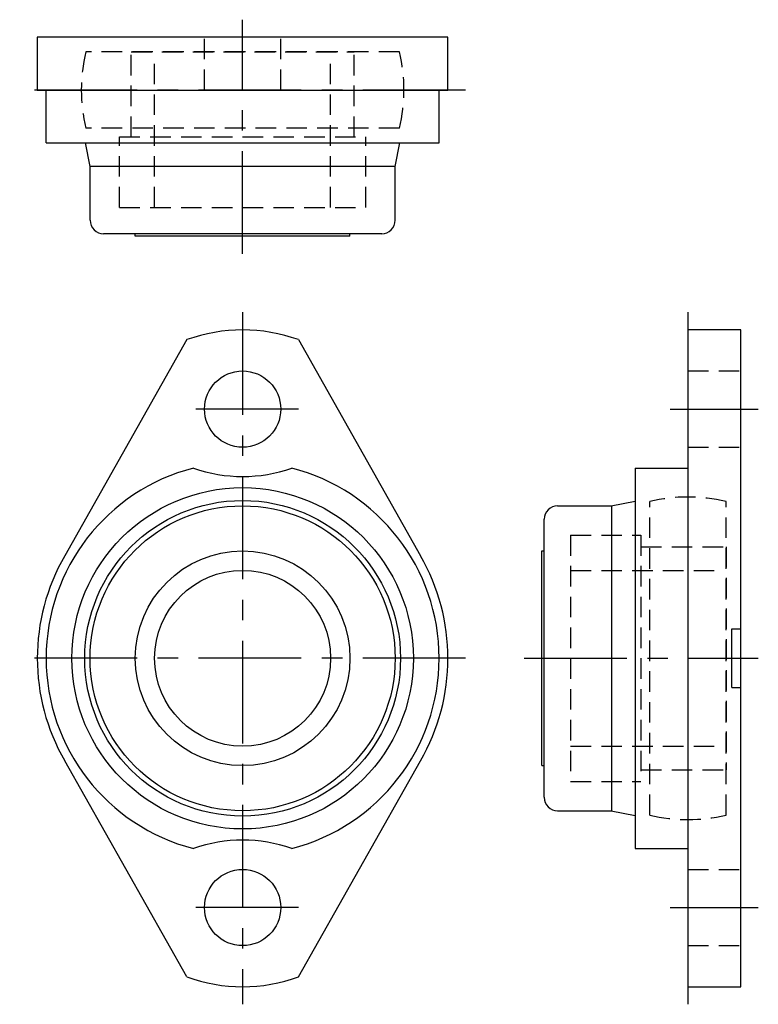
# Model space of a CAD drawing. Extents: x -38 to 88, y -59 to 109.
import ezdxf

# ---------------------------------------------------------------- set-up
doc = ezdxf.new("R2010")
doc.units = 0
doc.header["$LTSCALE"] = 14
doc.linetypes.add('CENTER', pattern=[2, 1.25, -0.25, 0.25, -0.25])
doc.linetypes.add('HIDDEN', pattern=[0.375, 0.25, -0.125])
doc.layers.get('0').update_dxf_attribs({"linetype": 'CONTINUOUS'})
doc.layers.add('CENTER', color=1, linetype='CENTER')
doc.layers.add('HIDDEN', color=3, linetype='HIDDEN')

msp = doc.modelspace()

# ---------------------------------------------------------------- linework, layer by layer
for p, q in [((35, 105.9), (-35, 105.9)), ((-35, 105.9), (-35, 96.9)), ((35, 96.9), (35, 105.9)), ((-35, 96.9), (35, 96.9)), ((-33.5, 87.9), (-33.5, 96.9)), ((33.5, 87.9), (33.5, 96.9)), ((-33.5, 87.9), (33.5, 87.9)), ((-25.99, 83.84), (-26.81, 87.9)), ((25.99, 83.84), (26.81, 87.9)), ((-26, 74.7), (-26, 83.9)), ((-26, 83.9), (26.01, 83.9)), ((26, 74.7), (26, 83.9)), ((23.7, 72.4), (-23.7, 72.4)), ((-18.3, 72), (-18.3, 72.4)), ((18.3, 72), (18.3, 72.4)), ((18.3, 72), (-18.3, 72)), ((84.9, 56), (75.9, 56)), ((75.9, 56), (75.9, -56)), ((84.9, -56), (84.9, 56)), ((-9.5, 54.34), (-30.32, 17.48)), ((9.5, 54.34), (30.32, 17.48)), ((66.9, 32.44), (66.9, -32.44)), ((66.9, 32.44), (75.9, 32.44)), ((53.7, 26), (62.9, 26)), ((62.84, 25.99), (66.9, 26.81)), ((62.9, 26), (62.9, -26.01)), ((51.4, -23.7), (51.4, 23.7)), ((51, 18.3), (51.4, 18.3)), ((51, -18.3), (51, 18.3)), ((83.4, 5), (84.9, 5)), ((83.4, -5), (83.4, 5)), ((83.4, -5), (84.9, -5)), ((-9.5, -54.34), (-30.32, -17.48)), ((9.5, -54.34), (30.32, -17.48)), ((51, -18.3), (51.4, -18.3)), ((53.7, -26), (62.9, -26)), ((62.84, -25.99), (66.9, -26.81)), ((66.9, -32.44), (75.9, -32.44)), ((75.9, -56), (84.9, -56))]:
    msp.add_line(p, q)
for centre, radius in [((0, 42.5), 6.5), ((0, 0), 29.1), ((0, 0), 26.91), ((0, 0), 26), ((0, 0), 18.3), ((0, 0), 15), ((0, -42.5), 6.5)]:
    msp.add_circle(centre, radius)
for centre, radius, start, end in [((-23.7, 74.7), 2.3, 180, 270), ((23.7, 74.7), 2.3, 270, 0), ((0, 28), 28, 70.1666, 109.8334), ((0, 0), 33.5, 104.4536, 255.5464), ((0, 56), 25, 250.4604, 289.5396), ((0, 0), 33.5, 284.4536, 75.5464), ((53.7, 23.7), 2.3, 90, 180), ((0, 0), 35, 150.0328, 209.9672), ((0, 0), 35, 330.0328, 29.9672), ((53.7, -23.7), 2.3, 180, 270), ((0, -56), 25, 70.4604, 109.5396), ((0, -28), 28, 250.1666, 289.8334)]:
    msp.add_arc(centre, radius, start, end)
at = {"layer": 'CENTER'}
for p, q in [((0, 69), (0, 108.9)), ((38, 96.9), (-38, 96.9)), ((0, 59), (0, -59)), ((75.9, 59), (75.9, -59)), ((9.5, 42.5), (-9.5, 42.5)), ((72.9, 42.5), (87.9, 42.5)), ((38, 0), (-38, 0)), ((48, 0), (87.9, 0)), ((9.5, -42.5), (-9.5, -42.5)), ((72.9, -42.5), (87.9, -42.5))]:
    msp.add_line(p, q, dxfattribs=at)
at = {"layer": 'HIDDEN'}
for p, q in [((-6.5, 96.9), (-6.5, 105.9)), ((6.5, 96.9), (6.5, 105.9)), ((26.72, 103.4), (-26.72, 103.4)), ((-19, 103.4), (19, 103.4)), ((-19, 88.9), (-19, 103.4)), ((-15, 76.9), (-15, 102.9)), ((15, 76.9), (15, 102.9)), ((19, 88.9), (19, 103.4)), ((26.72, 90.4), (-26.72, 90.4)), ((-21, 76.9), (-21, 88.9)), ((-21, 88.9), (21, 88.9)), ((21, 76.9), (21, 88.9)), ((-21, 76.9), (21, 76.9)), ((75.9, 49), (84.9, 49)), ((75.9, 36), (84.9, 36)), ((69.4, -26.72), (69.4, 26.72)), ((82.4, -26.72), (82.4, 26.72)), ((55.9, 21), (67.9, 21)), ((55.9, 21), (55.9, -21)), ((67.9, 21), (67.9, -21)), ((67.9, 19), (82.4, 19)), ((82.4, 19), (82.4, -19)), ((55.9, 15), (81.9, 15)), ((55.9, -15), (81.9, -15)), ((67.9, -19), (82.4, -19)), ((55.9, -21), (67.9, -21)), ((75.9, -36), (84.9, -36)), ((75.9, -49), (84.9, -49))]:
    msp.add_line(p, q, dxfattribs=at)
for centre, start, end in [((0, 96.9), 166.328, 193.672), ((0, 96.9), 346.328, 13.672), ((75.9, 0), 76.328, 103.672), ((75.9, 0), 256.328, 283.672)]:
    msp.add_arc(centre, 27.5, start, end, dxfattribs=at)

doc.saveas('drawing.dxf')
